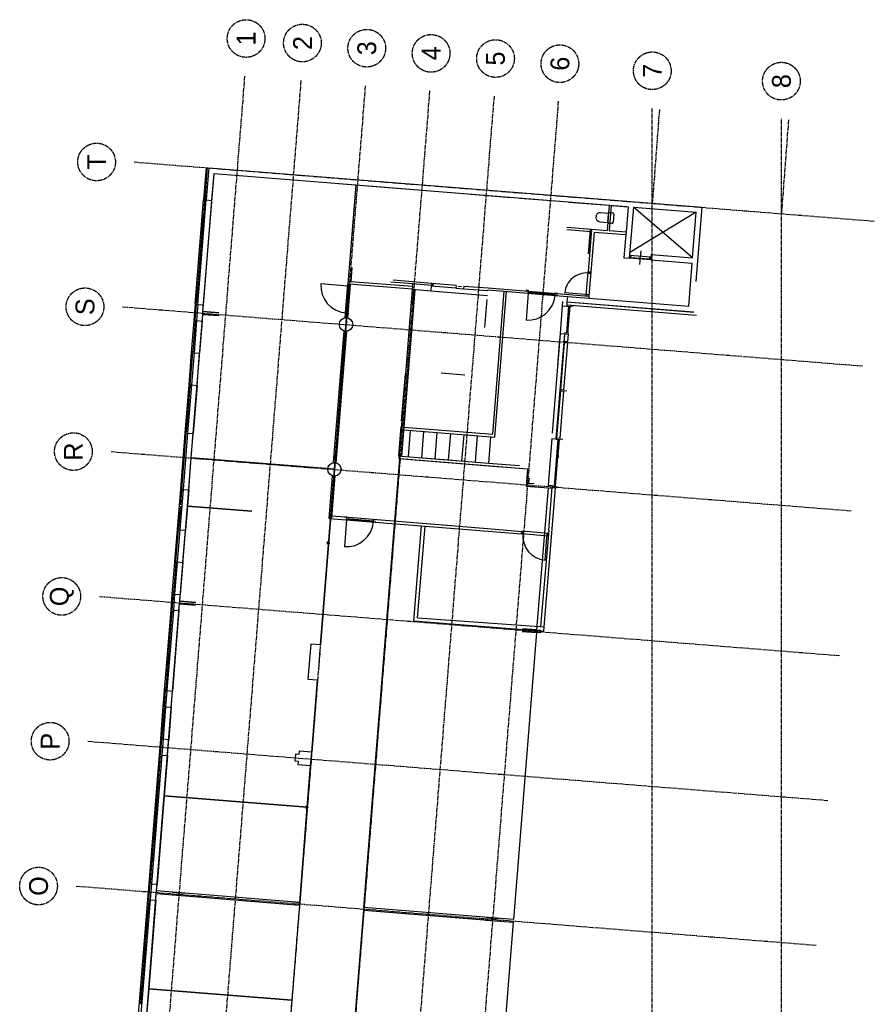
# Model space of a CAD drawing. Header units: millimetres. Extents: x -5916 to 53992, y -5610 to 70801.
# Tile 2 of 2: x -4621 to 27152, y 34203 to 70801. Entities that reach past the tile are written whole.
import ezdxf
from ezdxf.enums import TextEntityAlignment as Align

# ---------------------------------------------------------------- set-up
doc = ezdxf.new("R2010")
doc.units = ezdxf.units.MM
doc.header["$LTSCALE"] = 200
doc.header["$MEASUREMENT"] = 0
doc.linetypes.add('CENTER2', pattern=[1.125, 0.75, -0.125, 0.125, -0.125])
doc.layers.get('0').update_dxf_attribs({"linetype": 'CONTINUOUS'})
doc.layers.add('bouwkundig', color=8, linetype='CONTINUOUS')
doc.layers.add('stramien', color=1, linetype='CENTER2')
doc.styles.add('70', font='b-gbp', dxfattribs={"height": 700})

# ---------------------------------------------------------------- blocks, each defined once
blk = doc.blocks.new('*X0')
at = {"color": 0}
blk.add_line((66456, 52537), (66549, 52630), dxfattribs=at)
blk = doc.blocks.new('*X1')
at = {"color": 0}
for p, q in [((68119, 52403), (68212, 52496)), ((68534, 52370), (68627, 52463)), ((68950, 52337), (69043, 52429)), ((69366, 52303), (69459, 52396)), ((69781, 52270), (69874, 52363)), ((70197, 52237), (70290, 52329)), ((70613, 52203), (70706, 52296)), ((71028, 52170), (71121, 52263))]:
    blk.add_line(p, q, dxfattribs=at)
blk = doc.blocks.new('*X2')
at = {"color": 0}
for p, q in [((71860, 52103), (71953, 52196)), ((72275, 52070), (72368, 52163)), ((72691, 52036), (72784, 52129))]:
    blk.add_line(p, q, dxfattribs=at)
blk = doc.blocks.new('DEUR')
at = {"linetype": 'Continuous'}
for p, q in [((1.095, 0), (1.095, 1)), ((0, 0), (0.095, 0)), ((0.095, 0), (1.095, 0)), ((0.095, 0), (0.095, -0.095)), ((1.095, 0), (1.095, -0.095)), ((1.19, 0), (1.095, 0)), ((0.095, -0.095), (0, -0.095)), ((1.095, -0.048), (0.095, -0.048)), ((1.095, -0.095), (1.19, -0.095))]:
    blk.add_line(p, q, dxfattribs=at)
blk.add_arc((1.095, 0), 1, 90, 180, dxfattribs=at)

msp = doc.modelspace()

# ---------------------------------------------------------------- linework, layer by layer
at = {"layer": 'bouwkundig'}
for p, q in [((2312, 65307), (2216, 64111)), ((2352, 65303), (2256, 64107)), ((2412, 65299), (2316, 64103)), ((2412, 65299), (20747, 63828)), ((2525, 64086), (2605, 65083)), ((2605, 65083), (7878, 64659)), ((7235, 64711), (17940, 63852)), ((7878, 64659), (7582, 60971)), ((8202, 64633), (11881, 64338)), ((1904, 60223), (2216, 64111)), ((2004, 60215), (2316, 64103)), ((2212, 64061), (2312, 64053)), ((2213, 60198), (2525, 64086)), ((2216, 64111), (2316, 64103)), ((2216, 64111), (2256, 64107)), ((2220, 63533), (2262, 64057)), ((2316, 64103), (2525, 64086)), ((12160, 64316), (13656, 64196)), ((13979, 64170), (15475, 64050)), ((15799, 64024), (17294, 63904)), ((17294, 63904), (17219, 62967)), ((17369, 63898), (17293, 62961)), ((17294, 63904), (17369, 63898)), ((17369, 63898), (17996, 63848)), ((17996, 63848), (17920, 62911)), ((18195, 63832), (18043, 61938)), ((18195, 63832), (20531, 63644)), ((20395, 61950), (18195, 63832)), ((20525, 61071), (20747, 63828)), ((2076, 61739), (2216, 63484)), ((2166, 63488), (2266, 63480)), ((2170, 63537), (2270, 63529)), ((16807, 63490), (16804, 63454)), ((17273, 63603), (16969, 63627)), ((17244, 63286), (17268, 63585)), ((17322, 63631), (17422, 63623)), ((17468, 63569), (17444, 63270)), ((20531, 63644), (18059, 62142)), ((20395, 61950), (20531, 63644)), ((16632, 62914), (15715, 62987)), ((15723, 63087), (16640, 63013)), ((16640, 63013), (16514, 61433)), ((16591, 63017), (16517, 62100)), ((16640, 63013), (16632, 62914)), ((16640, 63013), (17219, 62967)), ((16942, 63292), (17246, 63268)), ((17390, 63224), (17290, 63232)), ((17293, 62961), (17920, 62911)), ((16732, 62906), (16613, 61425)), ((16732, 62906), (17912, 62811)), ((17912, 62811), (17844, 61954)), ((17920, 62911), (17912, 62811)), ((17844, 61954), (18043, 61938)), ((18051, 62037), (18043, 61938)), ((18840, 61874), (18043, 61938)), ((18848, 61973), (18051, 62037)), ((18101, 62033), (18093, 61934)), ((18792, 61898), (18094, 61954)), ((18466, 62205), (18426, 61706)), ((18799, 61977), (18791, 61878)), ((18856, 62073), (18840, 61874)), ((18848, 61973), (18840, 61874)), ((18840, 61874), (20379, 61750)), ((18856, 62073), (20395, 61950)), ((2022, 61693), (2122, 61685)), ((2026, 61743), (2126, 61735)), ((2028, 61141), (2072, 61689)), ((7732, 61586), (7690, 61063)), ((20251, 60155), (20379, 61750)), ((1978, 61145), (2078, 61137)), ((16442, 60536), (16514, 61433)), ((16510, 61384), (16609, 61376)), ((16514, 61433), (16613, 61425)), ((16514, 61433), (16613, 61425)), ((16613, 61425), (16541, 60528)), ((1958, 60269), (2024, 61091)), ((1974, 61095), (2074, 61087)), ((7080, 54089), (7632, 60967)), ((7482, 59720), (7582, 60971)), ((7632, 60967), (7582, 60971)), ((7582, 59712), (7682, 60963)), ((9975, 60779), (7632, 60967)), ((9983, 60879), (7690, 61063)), ((9991, 60979), (9179, 61044)), ((10700, 60997), (9260, 61113)), ((9975, 60779), (9471, 54489)), ((10075, 60771), (9578, 54581)), ((9983, 60879), (9975, 60779)), ((9975, 60779), (10678, 60723)), ((9975, 60779), (10075, 60771)), ((9983, 60879), (9991, 60979)), ((10694, 60922), (9991, 60979)), ((10678, 60723), (10694, 60922)), ((10700, 60997), (10692, 60897)), ((11599, 60825), (10692, 60897)), ((10694, 60922), (10700, 60997)), ((11607, 60924), (10700, 60997)), ((10750, 60993), (10742, 60893)), ((11607, 60924), (11599, 60825)), ((11599, 60825), (11878, 60802)), ((11680, 60893), (11810, 60883)), ((11886, 60902), (11878, 60802)), ((11878, 60802), (12785, 60729)), ((11886, 60902), (12793, 60829)), ((12787, 60754), (15742, 60517)), ((12793, 60829), (16541, 60528)), ((9971, 60729), (10071, 60721)), ((10021, 60725), (9985, 60277)), ((10678, 60723), (12771, 60555)), ((12675, 59359), (12759, 60395)), ((12966, 55391), (13393, 60715)), ((13039, 55284), (13475, 60708)), ((16545, 60578), (15648, 60650)), ((15742, 60517), (15726, 60318)), ((15742, 60517), (16535, 60454)), ((16541, 60528), (16442, 60536)), ((16541, 60528), (16535, 60454)), ((16535, 60454), (20251, 60155)), ((1904, 60223), (1856, 59625)), ((1944, 60220), (1896, 59622)), ((1904, 60223), (2004, 60215)), ((1904, 60223), (1944, 60220)), ((1908, 60273), (2008, 60265)), ((2004, 60215), (1956, 59617)), ((2004, 60215), (2213, 60198)), ((2193, 59949), (2213, 60198)), ((10031, 60223), (9931, 60231)), ((10035, 60273), (9935, 60281)), ((15550, 60171), (15467, 59135)), ((15563, 60331), (15550, 60171)), ((15550, 60171), (15713, 60158)), ((15788, 60152), (15709, 59166)), ((15717, 60208), (15713, 60158)), ((15713, 60158), (15868, 60146)), ((15725, 60308), (15717, 60208)), ((15717, 60208), (20535, 59822)), ((15717, 60208), (15872, 60196)), ((15726, 60318), (15725, 60308)), ((15725, 60308), (20444, 59929)), ((15726, 60318), (20435, 59940)), ((15828, 60149), (15749, 59162)), ((15870, 60171), (15969, 60163)), ((2165, 59600), (2185, 59849)), ((2185, 59849), (2193, 59949)), ((1856, 59625), (1760, 58429)), ((1902, 59571), (1814, 58475)), ((1852, 59575), (1952, 59567)), ((1856, 59625), (1956, 59617)), ((1856, 59625), (1896, 59622)), ((1956, 59617), (1860, 58421)), ((1956, 59617), (2165, 59600)), ((2165, 59600), (2069, 58404)), ((7050, 54338), (7443, 59232)), ((7150, 54330), (7542, 59224)), ((15467, 59135), (15170, 55437)), ((15630, 59122), (15317, 55224)), ((15451, 58935), (15370, 57929)), ((15467, 59135), (15630, 59122)), ((15628, 58846), (15650, 59120)), ((15630, 59122), (15785, 59109)), ((15634, 59172), (15789, 59159)), ((15765, 59111), (15743, 58837)), ((15624, 58796), (15484, 57052)), ((15739, 58787), (15599, 57043)), ((15604, 58798), (15759, 58785)), ((15608, 58848), (15763, 58835)), ((1760, 58429), (1664, 57233)), ((1800, 58426), (1704, 57229)), ((1760, 58429), (1860, 58421)), ((1760, 58429), (1800, 58426)), ((1764, 58479), (1864, 58471)), ((1860, 58421), (1764, 57225)), ((1860, 58421), (2069, 58404)), ((1973, 57208), (2069, 58404)), ((9578, 55885), (9717, 57620)), ((11046, 57674), (11923, 57603)), ((1664, 57233), (1520, 55438)), ((1764, 57225), (1620, 55430)), ((1710, 57179), (1644, 56356)), ((1660, 57183), (1760, 57175)), ((1664, 57233), (1764, 57225)), ((1664, 57233), (1704, 57229)), ((1764, 57225), (1973, 57208)), ((1973, 57208), (1829, 55414)), ((15480, 57002), (15340, 55258)), ((15595, 56993), (15455, 55248)), ((15460, 57004), (15615, 56991)), ((15464, 57053), (15619, 57041)), ((15617, 57016), (15716, 57008)), ((1640, 56307), (1574, 55484)), ((1590, 56311), (1690, 56303)), ((1594, 56360), (1694, 56352)), ((9474, 54590), (9562, 55686)), ((9665, 55656), (12966, 55391)), ((1520, 55438), (1352, 53345)), ((1560, 55435), (1392, 53342)), ((1620, 55430), (1452, 53337)), ((1520, 55438), (1620, 55430)), ((1520, 55438), (1560, 55435)), ((1524, 55488), (1624, 55480)), ((1620, 55430), (1829, 55414)), ((1757, 54516), (1829, 55414)), ((9657, 55556), (13039, 55284)), ((9829, 54561), (9907, 55536)), ((10327, 54521), (10405, 55496)), ((10826, 54481), (10904, 55456)), ((11324, 54441), (11402, 55416)), ((11822, 54401), (11901, 55376)), ((12321, 54361), (12399, 55336)), ((12819, 54321), (12897, 55296)), ((15168, 55236), (15029, 53502)), ((15168, 55236), (15317, 55224)), ((15391, 55203), (15251, 53459)), ((15316, 55209), (15471, 55197)), ((15320, 55259), (15475, 55247)), ((15431, 55200), (15383, 54602)), ((15473, 55222), (15572, 55214)), ((9578, 54581), (12967, 54309)), ((15379, 54552), (15291, 53456)), ((15339, 54555), (15419, 54549)), ((15343, 54605), (15423, 54599)), ((1661, 53320), (1757, 54516)), ((1757, 54516), (7080, 54089)), ((9516, 54486), (8177, 37800)), ((9471, 54489), (12959, 54210)), ((10226, 54529), (11622, 54417)), ((12959, 54210), (13955, 54130)), ((12967, 54309), (13963, 54229)), ((6556, 47560), (7080, 54089)), ((6884, 52264), (7011, 53849)), ((6986, 52291), (7110, 53841)), ((14227, 53762), (14203, 53468)), ((14203, 53468), (14497, 53444)), ((14311, 53559), (14327, 53754)), ((14505, 53544), (14311, 53559)), ((15029, 53502), (15178, 53490)), ((15178, 53490), (15170, 53390)), ((15176, 53465), (15331, 53452)), ((1352, 53345), (1232, 51850)), ((1452, 53337), (1332, 51842)), ((1348, 53295), (1448, 53287)), ((1352, 53345), (1452, 53337)), ((1352, 53345), (1392, 53342)), ((1400, 53316), (1356, 52768)), ((1452, 53337), (1661, 53320)), ((1661, 53320), (1613, 52722)), ((15287, 53406), (14859, 48073)), ((15021, 53402), (15170, 53390)), ((15049, 51832), (15173, 53422)), ((15172, 53415), (15327, 53403)), ((15329, 53428), (15428, 53420)), ((1352, 52718), (1286, 51896)), ((1613, 52722), (1541, 51825)), ((1613, 52722), (4006, 52530)), ((6890, 52339), (6989, 52331)), ((6991, 52355), (12773, 51892)), ((6884, 52264), (14038, 51690)), ((6886, 52299), (6986, 52291)), ((10032, 52111), (11428, 52000)), ((10032, 48459), (10315, 51988)), ((10174, 48565), (10448, 51978)), ((1232, 51850), (1136, 50654)), ((1272, 51847), (1176, 50651)), ((1232, 51850), (1332, 51842)), ((1232, 51850), (1272, 51847)), ((1236, 51900), (1336, 51892)), ((1332, 51842), (1236, 50646)), ((1332, 51842), (1541, 51825)), ((1445, 50629), (1541, 51825)), ((12773, 51892), (14045, 51783)), ((14037, 51686), (14045, 51785)), ((14045, 51785), (14037, 51686)), ((15034, 51606), (14037, 51686)), ((15042, 51705), (14045, 51785)), ((14087, 51682), (14095, 51781)), ((15049, 51832), (14744, 48245)), ((14912, 50712), (14992, 51709)), ((15034, 51606), (15042, 51705)), ((15042, 51705), (15034, 51606)), ((6814, 51402), (6806, 51302)), ((6810, 51352), (6860, 51348)), ((6860, 51348), (6910, 51344)), ((1136, 50654), (1040, 49458)), ((1182, 50600), (1094, 49503)), ((1132, 50604), (1232, 50596)), ((1136, 50654), (1236, 50646)), ((1136, 50654), (1176, 50651)), ((1236, 50646), (1140, 49450)), ((1236, 50646), (1445, 50629)), ((1445, 50629), (1349, 49433)), ((1040, 49458), (992, 48860)), ((1080, 49454), (1032, 48856)), ((1040, 49458), (1140, 49450)), ((1040, 49458), (1080, 49454)), ((1044, 49507), (1144, 49499)), ((1140, 49450), (1092, 48852)), ((1140, 49450), (1349, 49433)), ((1329, 49184), (1349, 49433)), ((1301, 48835), (1321, 49084)), ((1321, 49084), (1329, 49184)), ((992, 48860), (753, 45869)), ((1092, 48852), (852, 45861)), ((1038, 48806), (924, 47385)), ((988, 48810), (1088, 48802)), ((992, 48860), (1092, 48852)), ((992, 48860), (1032, 48856)), ((1301, 48835), (1062, 45844)), ((1092, 48852), (1301, 48835)), ((10032, 48459), (14859, 48078)), ((10174, 48565), (14872, 48236)), ((870, 47339), (970, 47331)), ((874, 47389), (974, 47381)), ((920, 47335), (876, 46787)), ((6542, 47386), (6482, 46638)), ((872, 46737), (806, 45915)), ((822, 46741), (922, 46733)), ((826, 46791), (926, 46783)), ((6236, 43573), (6452, 46265)), ((753, 45869), (705, 45271)), ((792, 45866), (744, 45268)), ((753, 45869), (792, 45866)), ((753, 45869), (852, 45861)), ((757, 45919), (856, 45911)), ((852, 45861), (804, 45263)), ((852, 45861), (1062, 45844)), ((1014, 45246), (1062, 45844)), ((705, 45271), (609, 44075)), ((750, 45217), (662, 44121)), ((701, 45221), (800, 45213)), ((705, 45271), (744, 45268)), ((705, 45271), (804, 45263)), ((804, 45263), (708, 44067)), ((804, 45263), (1014, 45246)), ((1014, 45246), (918, 44050)), ((609, 44075), (561, 43477)), ((648, 44072), (600, 43474)), ((609, 44075), (708, 44067)), ((609, 44075), (648, 44072)), ((613, 44125), (712, 44117)), ((708, 44067), (660, 43469)), ((708, 44067), (918, 44050)), ((870, 43452), (918, 44050)), ((6196, 43075), (6236, 43573)), ((561, 43477), (177, 38692)), ((660, 43469), (276, 38684)), ((606, 43423), (540, 42601)), ((557, 43427), (656, 43419)), ((561, 43477), (660, 43469)), ((561, 43477), (600, 43474)), ((660, 43469), (870, 43452)), ((870, 43452), (750, 41957)), ((6072, 41530), (6196, 43075)), ((487, 42555), (586, 42547)), ((491, 42605), (590, 42597)), ((536, 42551), (492, 42003)), ((488, 41953), (348, 40208)), ((439, 41957), (538, 41949)), ((443, 42007), (542, 41999)), ((750, 41957), (486, 38667)), ((750, 41957), (6072, 41530)), ((5789, 37991), (6072, 41530)), ((6027, 41584), (6019, 41484)), ((6023, 41534), (6072, 41530)), ((6072, 41530), (6122, 41526)), ((295, 40162), (394, 40154)), ((299, 40212), (398, 40204)), ((344, 40158), (300, 39610)), ((296, 39560), (230, 38738)), ((247, 39564), (346, 39556)), ((251, 39614), (350, 39606)), ((177, 38692), (129, 38094)), ((217, 38689), (169, 38091)), ((177, 38692), (276, 38684)), ((177, 38692), (217, 38689)), ((181, 38742), (280, 38734)), ((276, 38684), (228, 38086)), ((276, 38684), (486, 38667)), ((466, 38418), (486, 38667)), ((129, 38094), (-255, 33310)), ((228, 38086), (-156, 33302)), ((129, 38094), (228, 38086)), ((129, 38094), (169, 38091)), ((438, 38069), (174, 34780)), ((228, 38086), (438, 38069)), ((438, 38069), (458, 38319)), ((458, 38319), (466, 38418)), ((1051, 38271), (1539, 38232)), ((1059, 38371), (1547, 38331)), ((175, 38040), (109, 37218)), ((125, 38044), (224, 38036)), ((5781, 37891), (5497, 34353)), ((5536, 37911), (5781, 37891)), ((5544, 38011), (5789, 37991)), ((5789, 37991), (5781, 37891)), ((5781, 37891), (5789, 37991)), ((8169, 37700), (6836, 21086)), ((8177, 37800), (8169, 37700)), ((12713, 37335), (13202, 37296)), ((12721, 37435), (13210, 37396)), ((55, 37172), (154, 37164)), ((59, 37222), (158, 37214)), ((105, 37168), (61, 36620)), ((11, 36624), (110, 36616)), ((57, 36570), (-83, 34826)), ((7, 36574), (106, 36566)), ((-137, 34780), (-38, 34772)), ((-133, 34830), (-34, 34822)), ((-87, 34776), (-131, 34228)), ((174, 34780), (54, 33285)), ((174, 34780), (5497, 34353)), ((-181, 34232), (-82, 34224)), ((5497, 34353), (4564, 22725))]:
    msp.add_line(p, q, dxfattribs=at)
for points in [[(7878, 64659), (7582, 60971), (7632, 60967), (7080, 54089), (1757, 54516), (2185, 59849), (2778, 59802), (2185, 59849), (2193, 59949), (2786, 59901), (2193, 59949), (2605, 65083)], [(6196, 43075), (6072, 41530), (750, 41957), (1321, 49084), (1915, 49036), (1321, 49084), (1329, 49184), (1923, 49136), (1329, 49184), (1613, 52722), (4006, 52530), (1613, 52722), (1757, 54516), (7080, 54089), (6556, 47560), (6198, 47589), (6094, 46293), (6452, 46265), (6236, 43573), (5763, 43611), (5753, 43487), (5628, 43497), (5608, 43247), (5733, 43237), (5723, 43113)], [(13733, 37354), (8177, 37800), (9516, 54486), (14255, 54106), (14203, 53468), (15021, 53402), (14597, 48119), (14073, 48161), (14746, 48107), (14738, 48007), (14065, 48061), (14589, 48019)], [(6072, 41530), (5789, 37991), (466, 38418), (750, 41957)], [(5781, 37891), (5497, 34353), (174, 34780), (458, 38319), (1539, 38232)]]:
    msp.add_lwpolyline(points, close=True, dxfattribs=at)
for points in [[(6836, 21086), (8169, 37700), (13725, 37254), (12940, 27475)], [(-804, 22591), (174, 34780), (5497, 34353), (4564, 22725)]]:
    msp.add_lwpolyline(points, dxfattribs=at)
for centre in [(7512, 59472), (7080, 54089)]:
    msp.add_circle(centre, 250, dxfattribs=at)
for centre, radius, start, end in [((16954, 63442), 150, 175.4126, 265.4126), ((16957, 63478), 150, 85.4126, 175.4126), ((17318, 63581), 50, 85.4126, 175.4126), ((17418, 63573), 50, 355.4126, 85.4126), ((17294, 63282), 50, 175.4126, 265.4126), ((17394, 63274), 50, 265.4126, 355.4126), ((16446, 60586), 800, 85.4126, 175.4126), ((14984, 51610), 900, 175.4126, 265.4126)]:
    msp.add_arc(centre, radius, start, end, dxfattribs=at)
at = {"layer": 'stramien'}
for p, q in [((3741, 68703), (-3, 22069)), ((5834, 68535), (2097, 21985)), ((8226, 68343), (4497, 21888)), ((10619, 68151), (6897, 21781)), ((13013, 67959), (9283, 21504)), ((15403, 67768), (11697, 21600)), ((18901, -3500), (18897, 67500)), ((19162, 67466), (18897, 63976)), ((23701, -3500), (23697, 67115)), ((23962, 67081), (23697, 63591)), ((-362, 65512), (27152, 63314)), ((-794, 60130), (26720, 57931)), ((-1226, 54747), (26288, 52548)), ((-1658, 49364), (25856, 47166)), ((-2089, 43982), (25424, 41783)), ((-2521, 38599), (24992, 36400))]:
    msp.add_line(p, q, dxfattribs=at)
for centre in [(3796, 70101), (5890, 69933), (8282, 69741), (10675, 69549), (13069, 69357), (15462, 69165), (18897, 68902), (23697, 68517), (-1762, 65512), (-2194, 60130), (-2626, 54747), (-3058, 49364), (-3489, 43982), (-3921, 38599)]:
    msp.add_circle(centre, 700, dxfattribs=at)

# ---------------------------------------------------------------- block references
at = {"layer": 'bouwkundig', "xscale": 1000, "yscale": 1000}
for p, rotation in [((7489, 59809), 85.41299999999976), ((15376, 60547), 175.4126472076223), ((8622, 52124), 175.4126472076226)]:
    msp.add_blockref('DEUR', p, dxfattribs=dict(at, rotation=rotation))
at = {"layer": 'bouwkundig', "rotation": 90}
for name in ['*X2', '*X1', '*X0']:
    msp.add_blockref(name, (59697, -12000), dxfattribs=at)

# ---------------------------------------------------------------- texts
at = {"layer": 'stramien', "style": '70'}
for s, p in [('1', (3796, 70101)), ('2', (5890, 69933)), ('3', (8282, 69741)), ('4', (10675, 69549)), ('5', (13069, 69357)), ('6', (15462, 69165)), ('7', (18897, 68902)), ('8', (23697, 68517)), ('T', (-1762, 65512)), ('S', (-2194, 60130)), ('R', (-2626, 54747)), ('Q', (-3058, 49364)), ('P', (-3489, 43982)), ('O', (-3921, 38599))]:
    msp.add_text(s, height=700, rotation=90, dxfattribs=at).set_placement(p, align=Align.MIDDLE)

doc.saveas('drawing.dxf')
